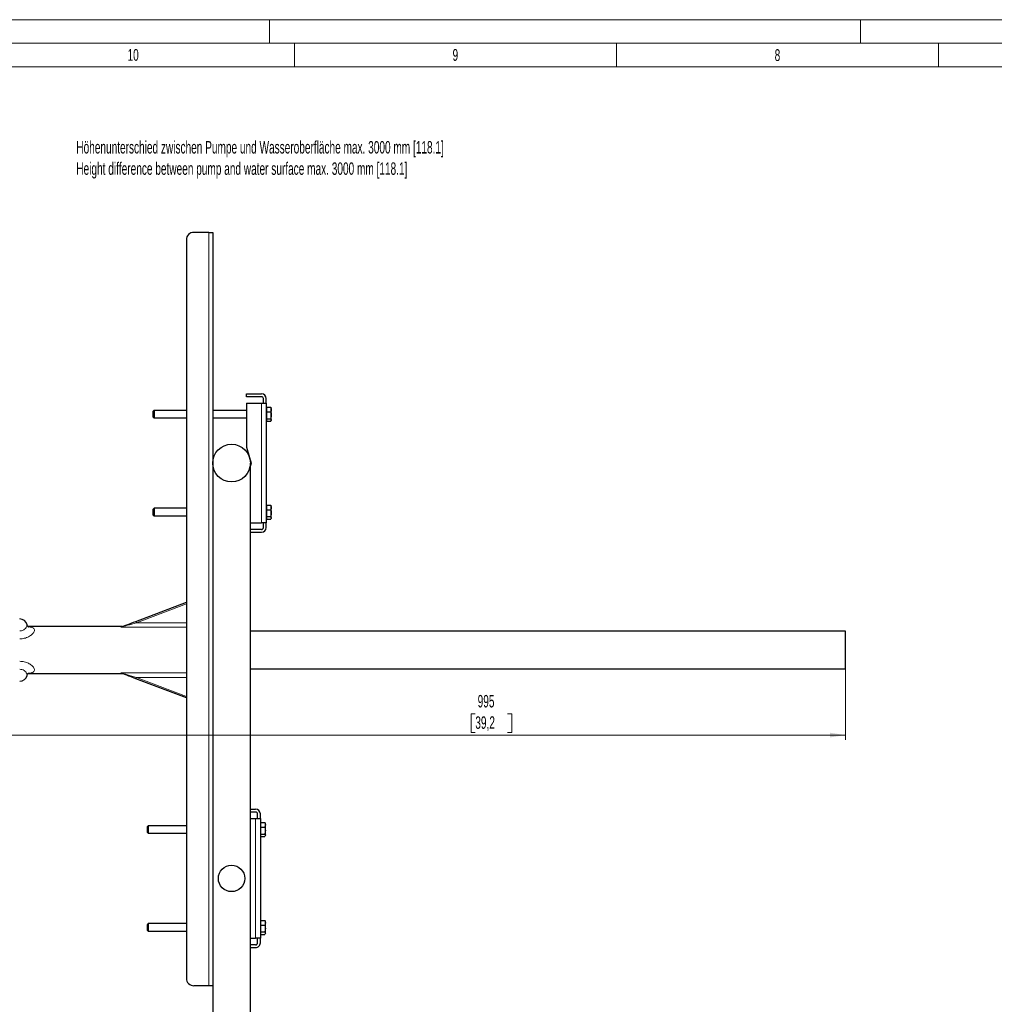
# Model space of a CAD drawing. Header units: millimetres. Extents: x 0 to 4205, y 0 to 2970.
# Tile 7 of 27: x 785 to 1820, y 1925 to 2970. Entities that reach past the tile are written whole.
import ezdxf

# ---------------------------------------------------------------- set-up
doc = ezdxf.new("R2010")
doc.units = ezdxf.units.MM
doc.header["$LTSCALE"] = 5
doc.styles.add('SLDTEXTSTYLE0', font='TXT', dxfattribs={"width": 0.605})
doc.styles.add('SLDTEXTSTYLE1', font='TXT', dxfattribs={"width": 0.638186})
doc.dimstyles.new('SLDDIMSTYLE2', dxfattribs={"dimtxt": 12.841593, "dimasz": 16.5, "dimexe": 0, "dimexo": 0.0625, "dimgap": 3.210398, "dimtad": 1, "dimdec": 1, "dimrnd": 1e-09, "dimzin": 12, "dimdsep": 46, "dimtxsty": 'SLDTEXTSTYLE0', "dimsah": 1, "dimcen": 0.09, "dimadec": 0, "dimazin": 3, "dimtfac": 1, "dimtdec": 1, "dimtofl": 0, "dimtmove": 0, "dimatfit": 3, "dimfxl": 1, "dimfrac": 2, "dimtolj": 1, "dimtzin": 12, "dimarcsym": 0})

# ---------------------------------------------------------------- blocks, each defined once
blk = doc.blocks.new('_D_5')
at = {"color": 7, "linetype": 'Continuous', "lineweight": 0}
for p, q in [((1661.5, 2282.7), (1661.5, 2205.4)), ((666.5, 2271.2), (666.5, 2205.4)), ((1268.4, 2233), (1264, 2233)), ((1264, 2233), (1264, 2213.3)), ((1302.7, 2233), (1307.2, 2233)), ((1307.2, 2233), (1307.2, 2213.3)), ((666.5, 2210.4), (1661.5, 2210.4)), ((1264, 2213.3), (1268.4, 2213.3)), ((1307.2, 2213.3), (1302.7, 2213.3))]:
    blk.add_line(p, q, dxfattribs=at)
at = {"color": 7, "linetype": 'Continuous', "lineweight": 18}
for points in [[(666.5, 2210.4), (683, 2207.9), (683, 2212.9)], [(1661.5, 2210.4), (1645, 2212.9), (1645, 2207.9)]]:
    blk.add_solid(points, dxfattribs=at)
at = {"color": 7, "linetype": 'Continuous', "lineweight": 18, "char_height": 13.23, "attachment_point": 1, "style": 'SLDTEXTSTYLE0'}
for s, insert in [('995', (1270.9, 2253)), ('39,2', (1268.4, 2230.3))]:
    blk.add_mtext(s, dxfattribs=dict(at, insert=insert))

msp = doc.modelspace()

# ---------------------------------------------------------------- linework, layer by layer
at = {"color": 7, "linetype": 'Continuous', "lineweight": 18}
for p, q in [((4205, 2970.000335), (0, 2970.000335)), ((1050, 2970.000335), (1050, 2945.000335)), ((1677.5, 2970.000335), (1677.5, 2945.000335)), ((4180, 2945.000335), (25, 2945.000335)), ((1076.25, 2945.000335), (1076.25, 2920.000335)), ((1418.333335, 2945.000335), (1418.333335, 2920.000335)), ((1760.416665, 2945.000335), (1760.416665, 2920.000335)), ((1076.25, 2920.000335), (734.166665, 2920.000335)), ((1418.333335, 2920.000335), (1076.25, 2920.000335)), ((1760.416665, 2920.000335), (1418.333335, 2920.000335)), ((2102.5, 2920.000335), (1760.416665, 2920.000335))]:
    msp.add_line(p, q, dxfattribs=at)
at = {"color": 7, "linetype": 'Continuous', "lineweight": 25}
for p, q in [((985.523494, 2744.185947), (969.523491, 2744.185947)), ((985.523494, 2744.185947), (989.523495, 2744.185947)), ((989.523495, 2744.185947), (989.523495, 2499.185957)), ((961.52349, 2736.18596), (961.52349, 1952.185951)), ((1025.370607, 2569.685958), (1025.370607, 2572.685949)), ((1025.370607, 2572.685949), (1041.37061, 2572.685949)), ((1041.37061, 2569.685958), (1025.370607, 2569.685958)), ((1025.370607, 2562.685944), (1025.370607, 2516.185947)), ((1025.370607, 2562.685944), (1041.37061, 2562.685944)), ((1041.37061, 2562.685944), (1046.370605, 2562.685944)), ((1043.370606, 2562.685944), (1043.370606, 2567.685954)), ((1046.370605, 2562.685944), (1046.370605, 2567.685954)), ((1046.370605, 2562.685944), (1046.370605, 2435.685955)), ((927.170606, 2555.185951), (926.370608, 2554.385952)), ((926.370608, 2550.613232), (926.370608, 2554.385952)), ((961.52349, 2555.185951), (927.170606, 2555.185951)), ((927.170606, 2555.185951), (927.170606, 2550.470046)), ((1025.370607, 2555.185951), (989.523495, 2555.185951)), ((1046.970608, 2557.685949), (1046.370605, 2557.685949)), ((1046.970608, 2556.142561), (1046.970608, 2558.570318)), ((1046.970608, 2558.570318), (1051.090049, 2558.570318)), ((1046.970608, 2553.714804), (1046.970608, 2556.142561)), ((1046.970608, 2553.714804), (1051.090049, 2553.714804)), ((1046.970608, 2550.022624), (1046.970608, 2553.714804)), ((1051.090049, 2558.570318), (1051.670609, 2556.142561)), ((1051.325919, 2558.09053), (1051.090049, 2558.570318)), ((1051.670609, 2557.685949), (1051.409246, 2558.138631)), ((1051.670609, 2556.142561), (1051.670609, 2557.685949)), ((1051.670609, 2550.022624), (1051.670609, 2556.142561)), ((926.370608, 2547.985948), (926.370608, 2550.613232)), ((926.370608, 2547.985948), (927.170606, 2547.18595)), ((927.170606, 2550.470046), (927.170606, 2547.18595)), ((927.170606, 2547.18595), (961.52349, 2547.18595)), ((989.523495, 2547.18595), (1025.370607, 2547.18595)), ((1046.370605, 2544.685952), (1046.970608, 2544.685952)), ((1046.970608, 2546.330429), (1046.970608, 2550.022624)), ((1046.970608, 2546.330429), (1051.090049, 2546.330429)), ((1046.970608, 2545.066006), (1046.970608, 2546.330429)), ((1046.970608, 2543.801583), (1046.970608, 2545.066006)), ((1046.970608, 2543.801583), (1051.090049, 2543.801583)), ((1051.090049, 2546.330429), (1051.670609, 2545.066006)), ((1051.409246, 2544.23327), (1051.670609, 2544.685952)), ((1051.670609, 2545.066006), (1051.670609, 2550.022624)), ((1051.670609, 2544.685952), (1051.670609, 2545.066006)), ((1025.370607, 2516.185947), (1030.37061, 2499.185957)), ((989.523495, 2499.185957), (989.523495, 1849.185966)), ((1029.523494, 1849.185966), (1029.523494, 2499.185957)), ((1030.37061, 2499.185957), (1029.523494, 2496.305771)), ((927.170606, 2451.185949), (926.370608, 2450.38595)), ((926.370608, 2446.61323), (926.370608, 2450.38595)), ((926.370608, 2443.985954), (926.370608, 2446.61323)), ((961.52349, 2451.185949), (927.170606, 2451.185949)), ((927.170606, 2451.185949), (927.170606, 2446.470052)), ((927.170606, 2446.470052), (927.170606, 2443.185948)), ((1046.970608, 2453.685954), (1046.370605, 2453.685954)), ((1046.970608, 2452.142559), (1046.970608, 2454.570316)), ((1046.970608, 2454.570316), (1051.090049, 2454.570316)), ((1046.970608, 2449.714802), (1046.970608, 2452.142559)), ((1046.970608, 2449.714802), (1051.090049, 2449.714802)), ((1046.970608, 2446.022615), (1046.970608, 2449.714802)), ((1051.090049, 2454.570316), (1051.670609, 2452.142559)), ((1051.325919, 2454.090528), (1051.090049, 2454.570316)), ((1051.670609, 2453.685954), (1051.409246, 2454.138636)), ((1051.670609, 2452.142559), (1051.670609, 2453.685954)), ((1051.670609, 2446.022615), (1051.670609, 2452.142559)), ((926.370608, 2443.985954), (927.170606, 2443.185948)), ((927.170606, 2443.185948), (961.52349, 2443.185948)), ((1046.370605, 2440.68595), (1046.970608, 2440.68595)), ((1046.970608, 2442.330435), (1046.970608, 2446.022615)), ((1046.970608, 2442.330435), (1051.090049, 2442.330435)), ((1046.970608, 2441.066012), (1046.970608, 2442.330435)), ((1046.970608, 2439.801581), (1046.970608, 2441.066012)), ((1046.970608, 2439.801581), (1051.090049, 2439.801581)), ((1051.090049, 2442.330435), (1051.670609, 2441.066012)), ((1051.409246, 2440.233268), (1051.670609, 2440.68595)), ((1051.670609, 2441.066012), (1051.670609, 2446.022615)), ((1051.670609, 2440.68595), (1051.670609, 2441.066012)), ((1029.523494, 2435.685955), (1041.37061, 2435.685955)), ((1041.37061, 2428.685948), (1029.523494, 2428.685948)), ((1029.523494, 2425.685949), (1041.37061, 2425.685949)), ((1046.370605, 2435.685955), (1041.37061, 2435.685955)), ((1043.370606, 2430.685952), (1043.370606, 2435.685955)), ((1046.370605, 2430.685952), (1046.370605, 2435.685955)), ((908.041926, 2331.135156), (961.52349, 2351.497797)), ((893.453928, 2325.685951), (793.348568, 2325.685951)), ((1661.523478, 2320.685951), (1029.523494, 2320.685951)), ((1661.523478, 2300.685949), (1661.523478, 2320.685951)), ((1661.523478, 2280.68595), (1661.523478, 2300.685949)), ((1029.523494, 2280.68595), (1661.523478, 2280.68595)), ((793.368088, 2275.685951), (893.453928, 2275.685951)), ((961.52349, 2249.874107), (908.041926, 2270.236745)), ((1029.523494, 2131.68595), (1035.116473, 2131.68595)), ((1035.116473, 2128.685958), (1029.523494, 2128.685958)), ((1037.116477, 2121.685944), (1037.116477, 2126.685954)), ((1040.116476, 2121.685944), (1040.116476, 2126.685954)), ((920.91647, 2114.185951), (920.116471, 2113.385953)), ((920.116471, 2109.613232), (920.116471, 2113.385953)), ((961.52349, 2114.185951), (920.91647, 2114.185951)), ((920.91647, 2114.185951), (920.91647, 2109.470047)), ((1029.523494, 2121.685944), (1035.116473, 2121.685944)), ((1035.116473, 2121.685944), (1040.116476, 2121.685944)), ((1040.116476, 2121.685944), (1040.116476, 1994.68594)), ((1040.716479, 2116.685949), (1040.116476, 2116.685949)), ((1040.716479, 2115.142561), (1040.716479, 2117.570318)), ((1040.716479, 2117.570318), (1044.83592, 2117.570318)), ((1040.716479, 2112.714804), (1040.716479, 2115.142561)), ((1040.716479, 2112.714804), (1044.83592, 2112.714804)), ((1040.716479, 2109.02261), (1040.716479, 2112.714804)), ((1044.83592, 2117.570318), (1045.416476, 2115.142561)), ((1045.071783, 2117.09053), (1044.83592, 2117.570318)), ((1045.416476, 2116.685949), (1045.155117, 2117.138631)), ((1045.416476, 2115.142561), (1045.416476, 2116.685949)), ((1045.416476, 2109.02261), (1045.416476, 2115.142561)), ((920.116471, 2106.985949), (920.116471, 2109.613232)), ((920.116471, 2106.985949), (920.91647, 2106.18595)), ((920.91647, 2109.470047), (920.91647, 2106.18595)), ((920.91647, 2106.18595), (961.52349, 2106.18595)), ((1040.116476, 2103.685953), (1040.716479, 2103.685953)), ((1040.716479, 2105.33043), (1040.716479, 2109.02261)), ((1040.716479, 2105.33043), (1044.83592, 2105.33043)), ((1040.716479, 2104.066007), (1040.716479, 2105.33043)), ((1040.716479, 2102.801583), (1040.716479, 2104.066007)), ((1040.716479, 2102.801583), (1044.83592, 2102.801583)), ((1044.83592, 2105.33043), (1045.416476, 2104.066007)), ((1045.155117, 2103.23327), (1045.416476, 2103.685953)), ((1045.416476, 2104.066007), (1045.416476, 2109.02261)), ((1045.416476, 2103.685953), (1045.416476, 2104.066007)), ((920.91647, 2010.185949), (920.116471, 2009.385966)), ((920.116471, 2005.61323), (920.116471, 2009.385966)), ((961.52349, 2010.185949), (920.91647, 2010.185949)), ((920.91647, 2010.185949), (920.91647, 2005.47006)), ((1040.716479, 2012.685947), (1040.116476, 2012.685947)), ((1040.716479, 2011.142574), (1040.716479, 2013.570331)), ((1040.716479, 2013.570331), (1044.83592, 2013.570331)), ((1040.716479, 2008.714787), (1040.716479, 2011.142574)), ((1040.716479, 2008.714787), (1044.83592, 2008.714787)), ((1040.716479, 2005.022608), (1040.716479, 2008.714787)), ((1044.83592, 2013.570331), (1045.416476, 2011.142574)), ((1045.071783, 2013.090513), (1044.83592, 2013.570331)), ((1045.416476, 2012.685947), (1045.155117, 2013.138644)), ((1045.416476, 2011.142574), (1045.416476, 2012.685947)), ((1045.416476, 2005.022608), (1045.416476, 2011.142574)), ((920.116471, 2002.985947), (920.116471, 2005.61323)), ((920.116471, 2002.985947), (920.91647, 2002.185963)), ((920.91647, 2005.47006), (920.91647, 2002.185963)), ((920.91647, 2002.185963), (961.52349, 2002.185963)), ((1040.116476, 1999.685965), (1040.716479, 1999.685965)), ((1040.716479, 2001.330428), (1040.716479, 2005.022608)), ((1040.716479, 2001.330428), (1044.83592, 2001.330428)), ((1040.716479, 2000.066004), (1040.716479, 2001.330428)), ((1040.716479, 1998.801581), (1040.716479, 2000.066004)), ((1040.716479, 1998.801581), (1044.83592, 1998.801581)), ((1044.83592, 2001.330428), (1045.416476, 2000.066004)), ((1045.155117, 1999.233268), (1045.416476, 1999.685965)), ((1045.416476, 2000.066004), (1045.416476, 2005.022608)), ((1045.416476, 1999.685965), (1045.416476, 2000.066004)), ((1029.523494, 1994.68594), (1035.116473, 1994.68594)), ((1035.116473, 1987.685941), (1029.523494, 1987.685941)), ((1040.116476, 1994.68594), (1035.116473, 1994.68594)), ((1037.116477, 1989.685945), (1037.116477, 1994.68594)), ((1040.116476, 1989.685945), (1040.116476, 1994.68594)), ((1029.523494, 1984.68595), (1035.116473, 1984.68595)), ((985.523494, 1944.185965), (969.523491, 1944.185965)), ((989.523495, 1944.185965), (985.523494, 1944.185965))]:
    msp.add_line(p, q, dxfattribs=at)
at = {"color": 8, "linetype": 'Continuous', "lineweight": 18}
for p, q in [((985.523494, 1944.185965), (985.523494, 2744.185947)), ((1041.37061, 2435.685955), (1041.37061, 2562.685944)), ((961.52349, 2349.892752), (908.575656, 2329.733326)), ((961.52349, 2324.892097), (892.045798, 2324.892097)), ((908.575656, 2329.733326), (961.52349, 2329.733326)), ((892.045798, 2276.479807), (961.52349, 2276.479807)), ((961.52349, 2271.638576), (908.575656, 2271.638576)), ((908.575656, 2271.638576), (961.52349, 2251.479149)), ((1035.116473, 1994.68594), (1035.116473, 2121.685944))]:
    msp.add_line(p, q, dxfattribs=at)
at = {"color": 8, "linetype": 'Continuous', "lineweight": 18, "flags": 128}
for points in [[(908.575656, 2329.733326), (906.084271, 2329.003655), (903.646233, 2328.289606), (901.313739, 2327.60647), (899.136724, 2326.968873), (897.161828, 2326.390467), (895.431312, 2325.883636), (893.982234, 2325.459233), (892.845618, 2325.126344), (892.045798, 2324.892097)], [(892.481016, 2325.336487), (893.210279, 2325.598432), (893.453928, 2325.685951)], [(908.575656, 2329.733326), (908.471527, 2330.00681), (908.371406, 2330.269783), (908.279138, 2330.512141), (908.198254, 2330.72457), (908.13187, 2330.898905), (908.082547, 2331.028448), (908.052178, 2331.10822), (908.041926, 2331.135156)], [(892.045798, 2276.479807), (892.845618, 2276.24556), (893.982234, 2275.912668), (895.431312, 2275.488265), (897.161828, 2274.981435), (899.136724, 2274.403028), (901.313739, 2273.765433), (903.646233, 2273.082297), (906.084271, 2272.368248), (908.575656, 2271.638576)], [(893.453928, 2275.685951), (893.210279, 2275.773469), (892.481016, 2276.035417)], [(908.041926, 2270.236745), (908.052178, 2270.263683), (908.082547, 2270.343452), (908.13187, 2270.472996), (908.198254, 2270.647332), (908.279138, 2270.859763), (908.371406, 2271.102119), (908.471527, 2271.365091), (908.575656, 2271.638576)]]:
    msp.add_lwpolyline(points, dxfattribs=at)
at = {"color": 7, "linetype": 'Continuous', "lineweight": 25, "flags": 128}
for points in [[(893.014746, 2325.413689), (894.43286, 2325.953623), (896.172093, 2326.615821), (898.191409, 2327.38466), (900.443168, 2328.241997), (902.874233, 2329.167602), (905.427234, 2330.139634), (908.041926, 2331.135156)], [(908.041926, 2270.236745), (905.427234, 2271.232269), (902.874233, 2272.204302), (900.443168, 2273.129906), (898.191409, 2273.987241), (896.172093, 2274.756081), (894.43286, 2275.418281), (893.014746, 2275.958214)]]:
    msp.add_lwpolyline(points, dxfattribs=at)
at = {"color": 7, "linetype": 'Continuous', "lineweight": 25}
for centre, radius in [((1009.523496, 2499.185959), 20), ((1009.523494, 2058.185943), 14.000001)]:
    msp.add_circle(centre, radius, dxfattribs=at)
for centre, radius, start, end in [((969.523498, 2736.185939), 8.000008, 90.000045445, 179.999847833), ((1041.3706, 2567.685944), 5.000005, 0.000109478, 89.999890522), ((1041.370592, 2567.685943), 2.000015, 0.000303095, 89.999483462), ((1041.370605, 2430.68595), 2.000002, 270.000152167, 0.000061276), ((1041.3706, 2430.685954), 5.000005, 270.000109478, 359.999975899), ((784.523509, 2325.685955), 7.999996, 13.715568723, 90.000039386), ((893.453937, 2327.185959), 1.500008, 266.063510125, 290.843801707), ((784.5235, 2275.685951), 8.000001, 270.000025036, 346.227054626), ((893.453932, 2274.185893), 1.500057, 69.156677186, 93.839726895), ((1035.116471, 2126.685945), 5.000005, 0.000109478, 89.999975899), ((1035.116463, 2126.685944), 2.000015, 0.000303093, 89.999696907), ((1035.116463, 1989.685956), 2.000015, 270.000303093, 359.999696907), ((1035.116497, 1989.685929), 4.999979, 269.999732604, 0.000182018), ((969.523447, 1952.185921), 7.999957, 179.999787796, 270.000318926)]:
    msp.add_arc(centre, radius, start, end, dxfattribs=at)
at = {"color": 8, "linetype": 'Continuous', "lineweight": 18}
for centre, radius, start, end in [((892.574159, 2326.576097), 1.243104, 265.70295035, 290.758212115), ((892.574148, 2274.79574), 1.24317, 69.242410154, 94.296329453)]:
    msp.add_arc(centre, radius, start, end, dxfattribs=at)
at = {"color": 7, "linetype": 'Continuous', "lineweight": 25}
for points, knots in [([(1051.670609, 2556.142561), (1051.670013, 2556.084961), (1051.661371, 2555.250696), (1051.365496, 2554.455291), (1051.090049, 2553.714804)], [0, 0, 0, 0, 0.0690429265, 1, 1, 1, 1]), ([(1051.090049, 2553.714804), (1051.32495, 2552.791953), (1051.634742, 2551.574877), (1051.663627, 2550.324821), (1051.670609, 2550.022624)], [0, 0, 0, 0, 0.7582528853, 1, 1, 1, 1]), ([(1051.670609, 2550.022624), (1051.599627, 2549.051866), (1051.508173, 2547.801119), (1051.166528, 2546.599435), (1051.090049, 2546.330429)], [0, 0, 0, 0, 0.776142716, 1, 1, 1, 1]), ([(1051.670609, 2545.066006), (1051.669948, 2545.035942), (1051.659662, 2544.568457), (1051.365393, 2544.172281), (1051.090049, 2543.801583)], [0, 0, 0, 0, 0.06431123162, 1, 1, 1, 1]), ([(1051.670609, 2452.142559), (1051.670012, 2452.084961), (1051.66137, 2451.250696), (1051.365496, 2450.455292), (1051.090049, 2449.714802)], [0, 0, 0, 0, 0.0690399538, 1, 1, 1, 1]), ([(1051.090049, 2449.714802), (1051.32495, 2448.791951), (1051.634743, 2447.574872), (1051.663627, 2446.324814), (1051.670609, 2446.022615)], [0, 0, 0, 0, 0.7582513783, 1, 1, 1, 1]), ([(1051.670609, 2446.022615), (1051.599628, 2445.051859), (1051.508174, 2443.801116), (1051.166528, 2442.599438), (1051.090049, 2442.330435)], [0, 0, 0, 0, 0.776143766, 1, 1, 1, 1]), ([(1051.670609, 2441.066012), (1051.669948, 2441.035947), (1051.659662, 2440.56846), (1051.365393, 2440.172281), (1051.090049, 2439.801581)], [0, 0, 0, 0, 0.0643109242, 1, 1, 1, 1]), ([(794.205742, 2325.029496), (794.190101, 2325.036951), (794.0717, 2325.093389), (793.767409, 2325.289112), (793.266794, 2325.729276), (792.742683, 2326.446749), (792.396401, 2327.109549), (792.324695, 2327.516534), (792.311834, 2327.589526)], [0, 0, 0, 0, 0.01586731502, 0.12011390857, 0.32998707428, 0.62204558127, 0.9322146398, 1, 1, 1, 1]), ([(792.302476, 2273.770083), (792.384493, 2274.044101), (792.576712, 2274.686304), (793.099527, 2275.451777), (793.654523, 2275.993032), (794.007861, 2276.246096), (794.179171, 2276.329282), (794.21516, 2276.346758)], [0, 0, 0, 0, 0.2592721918, 0.6076424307, 0.8268380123, 0.9636219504, 1, 1, 1, 1]), ([(1045.416476, 2115.142561), (1045.41588, 2115.084961), (1045.407239, 2114.250696), (1045.111365, 2113.455292), (1044.83592, 2112.714804)], [0, 0, 0, 0, 0.0690429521, 1, 1, 1, 1]), ([(1044.83592, 2112.714804), (1045.070819, 2111.791953), (1045.380611, 2110.574872), (1045.409494, 2109.324812), (1045.416476, 2109.02261)], [0, 0, 0, 0, 0.7582498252, 1, 1, 1, 1]), ([(1045.416476, 2109.02261), (1045.345496, 2108.051857), (1045.254043, 2106.801115), (1044.912399, 2105.599435), (1044.83592, 2105.33043)], [0, 0, 0, 0, 0.7761418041, 1, 1, 1, 1]), ([(1045.416476, 2104.066007), (1045.415815, 2104.035942), (1045.405529, 2103.568457), (1045.111262, 2103.172281), (1044.83592, 2102.801583)], [0, 0, 0, 0, 0.0643113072, 1, 1, 1, 1]), ([(1045.416476, 2011.142574), (1045.41588, 2011.084974), (1045.407238, 2010.2507), (1045.111365, 2009.455285), (1044.83592, 2008.714787)], [0, 0, 0, 0, 0.0690421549, 1, 1, 1, 1]), ([(1044.83592, 2008.714787), (1045.070819, 2007.791941), (1045.380611, 2006.574865), (1045.409494, 2005.32481), (1045.416476, 2005.022608)], [0, 0, 0, 0, 0.7582488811, 1, 1, 1, 1]), ([(1045.416476, 2005.022608), (1045.345498, 2004.051849), (1045.254049, 2002.801106), (1044.912399, 2001.599428), (1044.83592, 2001.330428)], [0, 0, 0, 0, 0.7761456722, 1, 1, 1, 1]), ([(1045.416476, 2000.066004), (1045.415815, 2000.035945), (1045.405525, 1999.568461), (1045.111262, 1999.172284), (1044.83592, 1998.801581)], [0, 0, 0, 0, 0.0643007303, 1, 1, 1, 1])]:
    msp.add_open_spline(points, degree=3, knots=knots, dxfattribs=at)
at = {"color": 8, "linetype": 'Continuous', "lineweight": 18}
for points, knots in [([(784.523504, 2321.038509), (785.13655, 2321.079585), (786.621226, 2321.179062), (788.775509, 2322.077399), (790.68219, 2323.551172), (791.848804, 2325.188747), (792.499246, 2326.623321), (792.255364, 2327.353489), (792.187439, 2327.556852)], [0, 0, 0, 0, 0.1638972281, 0.3969265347, 0.6135235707, 0.797349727, 0.9435590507, 1, 1, 1, 1]), ([(793.722766, 2325.358113), (793.736108, 2325.357168), (794.371613, 2325.312199), (795.558003, 2325.143028), (797.175878, 2324.799198), (798.512117, 2324.273105), (799.682572, 2323.459364), (800.179471, 2322.384262), (800.179825, 2321.011457), (799.791767, 2320.025198), (799.047172, 2318.829346), (798.181506, 2317.78748), (796.770872, 2316.518377), (795.034803, 2315.338243), (792.965779, 2314.272329), (790.661194, 2313.432479), (787.820632, 2312.741017), (785.745474, 2312.642046), (784.523504, 2312.583767)], [0, 0, 0, 0, 0.0014581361, 0.0694534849, 0.1304439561, 0.1813682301, 0.2251983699, 0.283281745, 0.3005312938, 0.3743607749, 0.3937161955, 0.4544343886, 0.5210030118, 0.6001052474, 0.6825738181, 0.7741040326, 0.8669797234, 1, 1, 1, 1]), ([(892.045798, 2324.892097), (892.045303, 2324.893265), (892.038663, 2324.908936), (892.021022, 2324.968915), (892.0968, 2325.202149), (892.311661, 2325.277273), (892.481016, 2325.336487)], [0, 0, 0, 0, 0.0055997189, 0.0751205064, 0.271005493, 1, 1, 1, 1]), ([(892.045798, 2324.892097), (892.047267, 2324.89345), (892.066588, 2324.911249), (892.149615, 2324.98183), (892.455381, 2325.186386), (892.773484, 2325.31565), (893.014746, 2325.413689)], [0, 0, 0, 0, 0.0054222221, 0.0713231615, 0.2956572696, 1, 1, 1, 1]), ([(784.523504, 2288.788136), (786.172041, 2288.684562), (788.59883, 2288.532092), (791.656813, 2287.605226), (793.735912, 2286.735871), (795.613592, 2285.670205), (797.226266, 2284.482823), (798.542528, 2283.194991), (799.631412, 2281.73545), (800.163385, 2280.412215), (800.193047, 2279.038159), (799.82921, 2278.202002), (799.042918, 2277.448279), (798.146274, 2276.922611), (796.715195, 2276.453972), (795.208023, 2276.166042), (794.161438, 2276.068405), (793.721901, 2276.0274)], [0, 0, 0, 0, 0.1792280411, 0.2638393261, 0.3470082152, 0.4245807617, 0.4986524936, 0.5648422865, 0.6244216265, 0.6971049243, 0.7144822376, 0.7738772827, 0.7881182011, 0.8331923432, 0.8854054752, 0.9518735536, 1, 1, 1, 1]), ([(792.206036, 2273.799617), (792.259439, 2273.916552), (792.537045, 2274.524429), (791.978247, 2275.928148), (790.926905, 2277.557357), (789.166338, 2279.036534), (786.985491, 2280.113803), (785.352924, 2280.259415), (784.523504, 2280.333392)], [0, 0, 0, 0, 0.0339229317, 0.1763441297, 0.3599026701, 0.5650916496, 0.7790463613, 1, 1, 1, 1]), ([(892.481016, 2276.035417), (892.274716, 2276.110731), (892.036006, 2276.197876), (892.028686, 2276.433248), (892.041556, 2276.469792), (892.045303, 2276.478638), (892.045798, 2276.479807)], [0, 0, 0, 0, 0.8270919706, 0.9570266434, 0.9943244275, 1, 1, 1, 1]), ([(892.045798, 2276.479807), (892.047267, 2276.478453), (892.057738, 2276.468801), (892.106702, 2276.425622), (892.400809, 2276.205922), (892.731638, 2276.072441), (893.014746, 2275.958214)], [0, 0, 0, 0, 0.0054277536, 0.0386947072, 0.1773602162, 1, 1, 1, 1])]:
    msp.add_open_spline(points, degree=3, knots=knots, dxfattribs=at)

# ---------------------------------------------------------------- texts
at = {"color": 7, "linetype": 'Continuous', "lineweight": 0}
for s, insert, char_height, attachment_point, style in [('10', (905.02796, 2938.848084), 12.500055, 2, 'SLDTEXTSTYLE1'), ('9', (1247.201733, 2938.848084), 12.500055, 2, 'SLDTEXTSTYLE1'), ('8', (1589.285063, 2938.674014), 12.500055, 2, 'SLDTEXTSTYLE1'), ('Höhenunterschied zwischen Pumpe und Wasseroberfläche max. 3000 mm [118.1]', (844.678336, 2841.145725), 13.22916667, 1, 'SLDTEXTSTYLE0'), ('Height difference between pump and water surface max. 3000 mm [118.1]', (844.678336, 2818.506836), 13.22916667, 1, 'SLDTEXTSTYLE0')]:
    msp.add_mtext(s, dxfattribs=dict(at, insert=insert, char_height=char_height, attachment_point=attachment_point, style=style))

# ---------------------------------------------------------------- dimensions: what is measured, and where the dimension line sits
at = {"color": 7, "linetype": 'Continuous', "lineweight": 18}
dim = msp.add_linear_dim(base=(1661.523497, 2210.353911), p1=(666.523497, 2271.185951), p2=(1661.523497, 2282.685951), dimstyle='SLDDIMSTYLE2', dxfattribs=at)
dim.commit()
dim.dimension.update_dxf_attribs({"geometry": '_D_5', "text_midpoint": (1285.592499, 2210.353911), "dimtype": 160})

doc.saveas('drawing.dxf')
